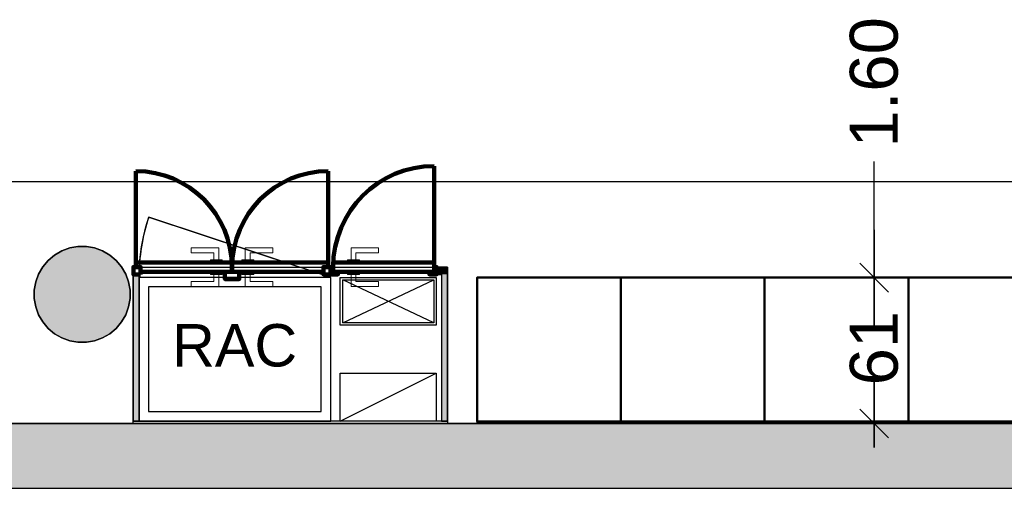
# Model space of a CAD drawing. Header units: metres. Extents: x -1 to 441, y -6 to 31.
# Tile 4 of 24: x 405.58 to 409.69, y 12.84 to 14.8. Entities that reach past the tile are written whole.
import ezdxf

# ---------------------------------------------------------------- set-up
doc = ezdxf.new("R2010")
doc.units = ezdxf.units.M
doc.header["$PDMODE"] = 65
doc.linetypes.add('CONTINUA', pattern=[0])
for name, color, linetype, lineweight in [('3D P4 MURS', 7, 'CONTINUA', 25), ('3D P4 MURS NOUS', 7, 'CONTINUA', 25), ('3D P4 PILAR', 7, 'CONTINUA', 25), ('P4  SUPERFICI LLIURE', 7, 'CONTINUA', 25), ('P4 COTES', 7, 'CONTINUA', 25), ('P4 ESCALES 2D', 7, 'CONTINUA', 25), ('P4 LOCAL', 7, 'CONTINUA', 25), ('P4 MOBLES', 7, 'CONTINUA', 25)]:
    doc.layers.add(name, color=color, linetype=linetype, lineweight=lineweight)
doc.styles.add('ARIAL', font='arial.ttf')
doc.dimstyles.new('DIMSTYLE_2', dxfattribs={"dimtxt": 0.2, "dimasz": 0.2, "dimexe": 0, "dimexo": 1e-06, "dimgap": 0.1, "dimtad": 0, "dimrnd": 0.005, "dimzin": 4, "dimdsep": 46, "dimtxsty": 'ARIAL', "dimblk1": 'ALL_ML_STRICH', "dimblk2": 'ALL_ML_STRICH', "dimsah": 1, "dimcen": 0, "dimse1": 1, "dimse2": 1, "dimclrd": 2, "dimclre": 2, "dimclrt": 2, "dimadec": 0, "dimazin": 0, "dimtfac": 1, "dimtdec": 0, "dimtix": 1, "dimtmove": 2, "dimatfit": 3, "dimfxl": 0, "dimtzin": 0, "dimlwd": 0, "dimlwe": 35, "dimarcsym": 0})
doc.dimstyles.new('DIMSTYLE_3', dxfattribs={"dimtxt": 0.2, "dimasz": 0.2, "dimexe": 0, "dimexo": 1e-06, "dimgap": 0.1, "dimtad": 0, "dimrnd": 0.005, "dimzin": 4, "dimdsep": 46, "dimtxsty": 'ARIAL', "dimblk1": 'ALL_ML_STRICH', "dimblk2": 'ALL_ML_STRICH', "dimsah": 1, "dimcen": 0, "dimse1": 1, "dimse2": 1, "dimclrd": 2, "dimclre": 2, "dimclrt": 2, "dimadec": 0, "dimazin": 0, "dimtfac": 1, "dimtdec": 0, "dimtix": 1, "dimtmove": 2, "dimatfit": 3, "dimfxl": 0, "dimtzin": 0, "dimlwd": 0, "dimlwe": 35, "dimarcsym": 0})
doc.dimstyles.new('DIMSTYLE_6', dxfattribs={"dimtxt": 0.2, "dimasz": 0.2, "dimexe": 0, "dimexo": 1e-06, "dimgap": 0.1, "dimtad": 0, "dimdec": 0, "dimlfac": 100, "dimrnd": 0.5, "dimzin": 4, "dimdsep": 46, "dimtxsty": 'ARIAL', "dimblk1": 'ALL_ML_STRICH', "dimblk2": 'ALL_ML_STRICH', "dimsah": 1, "dimcen": 0, "dimse1": 1, "dimse2": 1, "dimclrd": 2, "dimclre": 2, "dimclrt": 2, "dimadec": 0, "dimazin": 0, "dimtfac": 1, "dimtdec": 0, "dimtix": 1, "dimtmove": 2, "dimatfit": 3, "dimfxl": 0, "dimtzin": 0, "dimlwd": 0, "dimlwe": 35, "dimarcsym": 0})
doc.dimstyles.new('DIMSTYLE_8', dxfattribs={"dimtxt": 0.2, "dimasz": 0.2, "dimexe": 0, "dimexo": 1e-06, "dimgap": 0.1, "dimtad": 0, "dimdec": 0, "dimlfac": 100, "dimrnd": 0.5, "dimzin": 4, "dimdsep": 46, "dimtxsty": 'ARIAL', "dimblk1": 'ALL_ML_STRICH', "dimblk2": 'ALL_ML_STRICH', "dimsah": 1, "dimcen": 0, "dimse1": 1, "dimse2": 1, "dimclrd": 2, "dimclre": 2, "dimclrt": 2, "dimadec": 0, "dimazin": 0, "dimtfac": 1, "dimtdec": 0, "dimtix": 1, "dimtmove": 2, "dimatfit": 3, "dimfxl": 0, "dimtzin": 0, "dimlwd": 0, "dimlwe": 35, "dimarcsym": 0})

# ---------------------------------------------------------------- blocks, each defined once
blk = doc.blocks.new('_CLOSEDFILLED')
at = {"color": 0, "linetype": 'ByBlock', "lineweight": -2}
blk.add_solid([(-1, 0), (0, 0), (-1, 0)], dxfattribs=at)
blk = doc.blocks.new('ALL_ML_STRICH')
at = {"color": 0, "linetype": 'ByBlock', "lineweight": -2}
for p, q in [((0, -0.5), (0, 0.5)), ((-0.3, -0.3), (0.3, 0.3)), ((-1, 0), (0.5, 0))]:
    blk.add_line(p, q, dxfattribs=at)
blk = doc.blocks.new('*D55')
at = {"layer": 'DEFPOINTS', "color": 2, "linetype": 'CONTINUA', "lineweight": 35, "transparency": 33554687}
for p in [(398.297, 14.1206), (423.872, 13.8758), (398.297, 13.1195)]:
    blk.add_point(p, dxfattribs=at)
at = {"layer": 'P4 COTES', "color": 2, "linetype": 'CONTINUA', "lineweight": -2, "transparency": 33554687}
for p, q in [((398.297, 14.1206), (410.6911, 14.1206)), ((411.4911, 14.1206), (423.872, 14.1206))]:
    blk.add_line(p, q, dxfattribs=at)
at = {"layer": 'P4 COTES', "color": 2, "linetype": 'CONTINUA', "lineweight": 35, "transparency": 33554687, "xscale": 0.2, "yscale": 0.2, "zscale": 0.2, "rotation": 180}
blk.add_blockref('ALL_ML_STRICH', (398.297, 14.1206), dxfattribs=at)
at = {"layer": 'P4 COTES', "color": 2, "linetype": 'CONTINUA', "lineweight": 35, "transparency": 33554687, "xscale": 0.2, "yscale": 0.2, "zscale": 0.2}
blk.add_blockref('ALL_ML_STRICH', (423.872, 14.1206), dxfattribs=at)
at = {"layer": 'P4 COTES', "color": 2, "linetype": 'CONTINUA', "lineweight": 35, "transparency": 33554687, "insert": (411.0911, 14.1206), "char_height": 0.2, "width": 1, "attachment_point": 5, "style": 'ARIAL'}
blk.add_mtext('\\A1;{\\A1;{25.58\\H0.132000;\\S^ ;}}', dxfattribs=at)
blk = doc.blocks.new('*D68')
at = {"layer": 'DEFPOINTS', "color": 2, "linetype": 'CONTINUA', "lineweight": 35, "transparency": 33554687}
for p in [(409.2853, 13.7195), (409.1422, 13.1106), (409.4813, 13.1106)]:
    blk.add_point(p, dxfattribs=at)
at = {"layer": 'P4 COTES', "color": 2, "linetype": 'CONTINUA', "lineweight": -2, "transparency": 33554687}
for p, q in [((409.1422, 13.6153), (409.1422, 13.7195)), ((409.1422, 13.1106), (409.1422, 13.2353))]:
    blk.add_line(p, q, dxfattribs=at)
at = {"layer": 'P4 COTES', "color": 2, "linetype": 'CONTINUA', "lineweight": 35, "transparency": 33554687, "xscale": 0.2, "yscale": 0.2, "zscale": 0.2}
for p, rotation in [((409.1422, 13.7195), 90), ((409.1422, 13.1106), 270)]:
    blk.add_blockref('ALL_ML_STRICH', p, dxfattribs=dict(at, rotation=rotation))
at = {"layer": 'P4 COTES', "color": 2, "linetype": 'CONTINUA', "lineweight": 35, "transparency": 33554687, "insert": (409.1422, 13.4253), "char_height": 0.2, "width": 0.4, "attachment_point": 5, "rotation": 90, "style": 'ARIAL'}
blk.add_mtext('\\A1;{61}', dxfattribs=at)
blk = doc.blocks.new('*D69')
at = {"layer": 'DEFPOINTS', "color": 2, "linetype": 'CONTINUA', "lineweight": 35, "transparency": 33554687}
for p in [(410.1608, 15.3195), (409.1422, 13.7195), (409.2853, 13.7195)]:
    blk.add_point(p, dxfattribs=at)
at = {"layer": 'P4 COTES', "color": 2, "linetype": 'CONTINUA', "lineweight": -2, "transparency": 33554687}
for p, q in [((409.1422, 14.8642), (409.1422, 15.3195)), ((409.1422, 13.7195), (409.1422, 14.2042))]:
    blk.add_line(p, q, dxfattribs=at)
at = {"layer": 'P4 COTES', "color": 2, "linetype": 'CONTINUA', "lineweight": 35, "transparency": 33554687, "xscale": 0.2, "yscale": 0.2, "zscale": 0.2}
for p, rotation in [((409.1422, 15.3195), 90), ((409.1422, 13.7195), 270)]:
    blk.add_blockref('ALL_ML_STRICH', p, dxfattribs=dict(at, rotation=rotation))
at = {"layer": 'P4 COTES', "color": 2, "linetype": 'CONTINUA', "lineweight": 35, "transparency": 33554687, "insert": (409.1422, 14.5342), "char_height": 0.2, "width": 0.8, "attachment_point": 5, "rotation": 90, "style": 'ARIAL'}
blk.add_mtext('\\A1;{\\A1;{1.60\\H0.132000;\\S^ ;}}', dxfattribs=at)
blk = doc.blocks.new('*D137')
at = {"layer": 'DEFPOINTS', "color": 2, "linetype": 'CONTINUA', "lineweight": 35, "transparency": 33554687}
for p in [(405.4364, 13.9195), (405.0038, 13.1106), (406.0427, 13.1106)]:
    blk.add_point(p, dxfattribs=at)
at = {"layer": 'P4 COTES', "color": 2, "linetype": 'CONTINUA', "lineweight": -2, "transparency": 33554687}
for p, q in [((405.0038, 13.7153), (405.0038, 13.9195)), ((405.0038, 13.1106), (405.0038, 13.3353))]:
    blk.add_line(p, q, dxfattribs=at)
at = {"layer": 'P4 COTES', "color": 2, "linetype": 'CONTINUA', "lineweight": 35, "transparency": 33554687, "xscale": 0.2, "yscale": 0.2, "zscale": 0.2}
for p, rotation in [((405.0038, 13.9195), 90), ((405.0038, 13.1106), 270)]:
    blk.add_blockref('ALL_ML_STRICH', p, dxfattribs=dict(at, rotation=rotation))
at = {"layer": 'P4 COTES', "color": 2, "linetype": 'CONTINUA', "lineweight": 35, "transparency": 33554687, "insert": (405.0038, 13.5253), "char_height": 0.2, "width": 0.4, "attachment_point": 5, "rotation": 90, "style": 'ARIAL'}
blk.add_mtext('\\A1;{81}', dxfattribs=at)

msp = doc.modelspace()

# ---------------------------------------------------------------- hatches: boundary and pattern name
at = {"layer": '3D P4 MURS', "linetype": 'CONTINUA', "lineweight": 18, "true_color": 0xa0a0a0, "transparency": 33554687}
msp.add_hatch(color=253, dxfattribs=at).paths.add_polyline_path([(398.2417, 12.8406), (423.6575, 12.8406), (423.7134, 13.1106), (398.2952, 13.1106)])
at = {"layer": '3D P4 MURS NOUS', "linetype": 'CONTINUA', "lineweight": 18, "transparency": 33554687}
for points in [[(406.0493, 13.7631), (406.0493, 13.7331), (406.0511, 13.7331), (406.0511, 13.7631)], [(406.0743, 13.1206), (406.0743, 13.7331), (406.0493, 13.7331), (406.0493, 13.1206)], [(406.8738, 13.7331), (406.8744, 13.7331), (406.8744, 13.7631), (406.8738, 13.7631)], [(407.3616, 13.7631), (407.3163, 13.7631), (407.3163, 13.7331), (407.3616, 13.7331)], [(407.3616, 13.1206), (407.3616, 13.7331), (407.3366, 13.7331), (407.3366, 13.1206)]]:
    msp.add_hatch(color=240, dxfattribs=at).paths.add_polyline_path(points)
at = {"layer": '3D P4 PILAR', "linetype": 'CONTINUA', "lineweight": 18, "transparency": 33554687}
msp.add_hatch(color=9, dxfattribs=at).paths.add_polyline_path([(405.8545, 13.8492), (405.8195, 13.8492), (405.7851, 13.8431), (405.7522, 13.8312), (405.722, 13.8137), (405.6952, 13.7912), (405.6727, 13.7645), (405.6553, 13.7342), (405.6433, 13.7014), (405.6372, 13.6669), (405.6372, 13.632), (405.6433, 13.5976), (405.6553, 13.5647), (405.6727, 13.5345), (405.6952, 13.5077), (405.722, 13.4852), (405.7522, 13.4677), (405.7851, 13.4558), (405.8195, 13.4497), (405.8545, 13.4497), (405.8889, 13.4558), (405.9217, 13.4677), (405.952, 13.4852), (405.9788, 13.5077), (406.0012, 13.5345), (406.0187, 13.5647), (406.0307, 13.5976), (406.0367, 13.632), (406.0367, 13.6669), (406.0307, 13.7014), (406.0187, 13.7342), (406.0012, 13.7645), (405.9788, 13.7912), (405.952, 13.8137), (405.9217, 13.8312), (405.8889, 13.8431)])

# ---------------------------------------------------------------- linework, layer by layer
at = {"layer": '3D P4 MURS', "color": 7, "linetype": 'CONTINUA', "lineweight": 25, "transparency": 33554687}
for p, q in [((423.7134, 13.1106), (398.2952, 13.1106)), ((398.2417, 12.8406), (423.6575, 12.8406))]:
    msp.add_line(p, q, dxfattribs=at)
at = {"layer": '3D P4 MURS NOUS', "color": 240, "linetype": 'CONTINUA', "lineweight": 140, "transparency": 33554687}
for p, q in [((407.3063, 13.7831), (407.3063, 14.1851)), ((406.0611, 13.7831), (406.0611, 14.164)), ((406.8638, 13.7831), (406.8638, 14.164))]:
    msp.add_line(p, q, dxfattribs=at)
at = {"layer": '3D P4 MURS NOUS', "color": 7, "linetype": 'CONTINUA', "lineweight": 25, "transparency": 33554687}
for p, q in [((406.0511, 13.7631), (406.0493, 13.7631)), ((406.0493, 13.7631), (406.0493, 13.7331)), ((406.0493, 13.7331), (406.0493, 13.1206)), ((406.0511, 13.7631), (406.0511, 13.7331)), ((406.0743, 13.7331), (406.0511, 13.7331)), ((406.0743, 13.1206), (406.0743, 13.7331)), ((406.8738, 13.7331), (406.8738, 13.7631)), ((406.8744, 13.7631), (406.8738, 13.7631)), ((406.8738, 13.7331), (406.8744, 13.7331)), ((406.8744, 13.7631), (406.8744, 13.7331)), ((407.3163, 13.7331), (407.3163, 13.7631)), ((407.3616, 13.7631), (407.3163, 13.7631)), ((407.3163, 13.7331), (407.3366, 13.7331)), ((407.3366, 13.7331), (407.3366, 13.1206)), ((407.3616, 13.7331), (407.3616, 13.7631)), ((407.3616, 13.1206), (407.3616, 13.7331)), ((406.0493, 13.1206), (406.0743, 13.1206)), ((407.3366, 13.1206), (407.3616, 13.1206))]:
    msp.add_line(p, q, dxfattribs=at)
at = {"layer": '3D P4 MURS NOUS', "color": 40, "linetype": 'CONTINUA', "lineweight": 18, "transparency": 33554687}
for points in [[(406.4069, 13.7931), (406.3869, 13.7931), (406.3869, 13.8231), (406.2919, 13.8231), (406.2919, 13.8431), (406.4069, 13.8431), (406.4069, 13.7931)], [(406.5179, 13.8431), (406.6329, 13.8431), (406.6329, 13.8231), (406.5379, 13.8231), (406.5379, 13.7931), (406.5179, 13.7931), (406.5179, 13.8431)], [(406.9594, 13.7931), (406.9794, 13.7931), (406.9794, 13.8231), (407.0744, 13.8231), (407.0744, 13.8431), (406.9594, 13.8431), (406.9594, 13.7931)], [(406.4219, 13.7831), (406.3719, 13.7831), (406.3719, 13.7931), (406.4219, 13.7931), (406.4219, 13.7831)], [(406.5529, 13.7831), (406.5029, 13.7831), (406.5029, 13.7931), (406.5529, 13.7931), (406.5529, 13.7831)], [(406.9444, 13.7831), (406.9944, 13.7831), (406.9944, 13.7931), (406.9444, 13.7931), (406.9444, 13.7831)], [(406.4069, 13.7331), (406.3869, 13.7331), (406.3869, 13.7031), (406.2919, 13.7031), (406.2919, 13.6831), (406.4069, 13.6831), (406.4069, 13.7331)], [(406.4219, 13.7331), (406.3719, 13.7331), (406.3719, 13.7431), (406.4219, 13.7431), (406.4219, 13.7331)], [(406.5529, 13.7331), (406.5029, 13.7331), (406.5029, 13.7431), (406.5529, 13.7431), (406.5529, 13.7331)], [(406.5179, 13.7331), (406.5379, 13.7331), (406.5379, 13.7031), (406.6329, 13.7031), (406.6329, 13.6831), (406.5179, 13.6831), (406.5179, 13.7331)], [(406.9444, 13.7331), (406.9944, 13.7331), (406.9944, 13.7431), (406.9444, 13.7431), (406.9444, 13.7331)], [(406.9594, 13.7331), (406.9794, 13.7331), (406.9794, 13.7031), (407.0744, 13.7031), (407.0744, 13.6831), (406.9594, 13.6831), (406.9594, 13.7331)]]:
    msp.add_lwpolyline(points, close=True, dxfattribs=at)
at = {"layer": '3D P4 MURS NOUS', "color": 240, "linetype": 'CONTINUA', "lineweight": 140, "transparency": 33554687}
for points in [[(406.4619, 13.7431), (406.0811, 13.7431), (406.0811, 13.7631), (406.0611, 13.7631), (406.0611, 13.7831), (406.4619, 13.7831), (406.4619, 13.7631), (406.4619, 13.7431)], [(406.8438, 13.7431), (406.4629, 13.7431), (406.4629, 13.7631), (406.4629, 13.7831), (406.8638, 13.7831), (406.8638, 13.7631), (406.8438, 13.7631), (406.8438, 13.7431)], [(406.8844, 13.7431), (407.3063, 13.7431), (407.3063, 13.7631), (407.3063, 13.7831), (406.8844, 13.7831), (406.8844, 13.7631), (406.8844, 13.7431)], [(406.0811, 13.7331), (406.0511, 13.7331), (406.0511, 13.7631), (406.0811, 13.7631), (406.0811, 13.7331)], [(406.4929, 13.7431), (406.4929, 13.7131), (406.4329, 13.7131), (406.4329, 13.7431), (406.4929, 13.7431)], [(406.8738, 13.7331), (406.8438, 13.7331), (406.8438, 13.7631), (406.8738, 13.7631), (406.8738, 13.7331)], [(406.9044, 13.7431), (406.8844, 13.7431), (406.8844, 13.7631), (406.8744, 13.7631), (406.8744, 13.7331), (406.9044, 13.7331), (406.9044, 13.7431)], [(407.3063, 13.7631), (407.3063, 13.7431), (407.2863, 13.7431), (407.2863, 13.7331), (407.3163, 13.7331), (407.3163, 13.7631), (407.3063, 13.7631)]]:
    msp.add_lwpolyline(points, close=True, dxfattribs=at)
for centre, radius, start, end in [((407.3063, 13.7631), 0.4219, 90, 180), ((406.0611, 13.7631), 0.4008, 0, 90), ((406.8638, 13.7631), 0.4008, 90, 180)]:
    msp.add_arc(centre, radius, start, end, dxfattribs=at)
at = {"layer": '3D P4 PILAR', "color": 7, "linetype": 'CONTINUA', "lineweight": 25, "transparency": 33554687}
for p, q in [((405.8195, 13.8492), (405.7851, 13.8431)), ((405.8545, 13.8492), (405.8195, 13.8492)), ((405.8889, 13.8431), (405.8545, 13.8492)), ((405.722, 13.8137), (405.6952, 13.7912)), ((405.7522, 13.8312), (405.722, 13.8137)), ((405.7851, 13.8431), (405.7522, 13.8312)), ((405.9217, 13.8312), (405.8889, 13.8431)), ((405.952, 13.8137), (405.9217, 13.8312)), ((405.9788, 13.7912), (405.952, 13.8137)), ((405.6952, 13.7912), (405.6727, 13.7645)), ((406.0012, 13.7645), (405.9788, 13.7912)), ((405.6553, 13.7342), (405.6433, 13.7014)), ((405.6727, 13.7645), (405.6553, 13.7342)), ((406.0187, 13.7342), (406.0012, 13.7645)), ((406.0307, 13.7014), (406.0187, 13.7342)), ((405.6433, 13.7014), (405.6372, 13.6669)), ((406.0367, 13.6669), (406.0307, 13.7014)), ((405.6372, 13.6669), (405.6372, 13.632)), ((406.0367, 13.632), (406.0367, 13.6669)), ((405.6372, 13.632), (405.6433, 13.5976)), ((406.0307, 13.5976), (406.0367, 13.632)), ((405.6433, 13.5976), (405.6553, 13.5647)), ((405.6553, 13.5647), (405.6727, 13.5345)), ((406.0012, 13.5345), (406.0187, 13.5647)), ((406.0187, 13.5647), (406.0307, 13.5976)), ((405.6727, 13.5345), (405.6952, 13.5077)), ((405.9788, 13.5077), (406.0012, 13.5345)), ((405.6952, 13.5077), (405.722, 13.4852)), ((405.722, 13.4852), (405.7522, 13.4677)), ((405.9217, 13.4677), (405.952, 13.4852)), ((405.952, 13.4852), (405.9788, 13.5077)), ((405.7522, 13.4677), (405.7851, 13.4558)), ((405.7851, 13.4558), (405.8195, 13.4497)), ((405.8195, 13.4497), (405.8545, 13.4497)), ((405.8545, 13.4497), (405.8889, 13.4558)), ((405.8889, 13.4558), (405.9217, 13.4677))]:
    msp.add_line(p, q, dxfattribs=at)
at = {"layer": 'P4  SUPERFICI LLIURE', "color": 7, "linetype": 'CONTINUA', "lineweight": 25, "transparency": 33554687}
for p, q in [((406.1024, 13.9308), (406.1147, 13.9716)), ((406.1147, 13.9716), (406.7456, 13.7631)), ((406.0923, 13.8895), (406.1024, 13.9308)), ((406.0845, 13.8477), (406.0923, 13.8895)), ((406.0788, 13.8055), (406.0845, 13.8477)), ((406.0754, 13.7631), (406.0788, 13.8055)), ((406.0493, 13.1106), (406.0493, 13.7631)), ((406.0493, 13.7631), (406.0754, 13.7631)), ((406.7456, 13.7631), (407.3616, 13.7631)), ((407.3616, 13.7631), (407.3616, 13.1106)), ((407.4853, 13.1106), (407.4853, 13.7195)), ((407.4853, 13.7195), (410.4853, 13.7195)), ((405.5153, 13.1106), (406.0493, 13.1106)), ((407.3616, 13.1106), (407.4853, 13.1106))]:
    msp.add_line(p, q, dxfattribs=at)
at = {"layer": 'P4 ESCALES 2D', "color": 7, "lineweight": 25, "transparency": 33554687}
msp.add_line((406.8743, 13.7206), (406.1147, 13.9716), dxfattribs=at)
at = {"layer": 'P4 ESCALES 2D', "linetype": 'CONTINUA', "lineweight": 25, "transparency": 33554687}
for p, q in [((406.9243, 13.5306), (407.3043, 13.7106)), ((407.3043, 13.5306), (406.9243, 13.7106)), ((406.9143, 13.1206), (407.3143, 13.3206))]:
    msp.add_line(p, q, dxfattribs=at)
at = {"layer": 'P4 ESCALES 2D', "color": 7, "lineweight": 25, "transparency": 33554687}
for points in [[(406.0743, 13.1206), (406.8743, 13.1206), (406.8743, 13.7206), (406.0743, 13.7206), (406.0743, 13.1206)], [(406.1143, 13.1606), (406.8343, 13.1606), (406.8343, 13.6806), (406.1143, 13.6806), (406.1143, 13.1606)]]:
    msp.add_lwpolyline(points, close=True, dxfattribs=at)
at = {"layer": 'P4 ESCALES 2D', "linetype": 'CONTINUA', "lineweight": 25, "transparency": 33554687}
for points in [[(407.3143, 13.5206), (406.9143, 13.5206), (406.9143, 13.7206), (407.3143, 13.7206), (407.3143, 13.5206)], [(407.3143, 13.1206), (406.9143, 13.1206), (406.9143, 13.3206), (407.3143, 13.3206), (407.3143, 13.1206)]]:
    msp.add_lwpolyline(points, close=True, dxfattribs=at)
at = {"layer": 'P4 ESCALES 2D', "color": 7, "linetype": 'CONTINUA', "lineweight": 25, "transparency": 33554687}
msp.add_lwpolyline([(407.3043, 13.5306), (406.9243, 13.5306), (406.9243, 13.7106), (407.3043, 13.7106), (407.3043, 13.5306)], close=True, dxfattribs=at)
at = {"layer": 'P4 ESCALES 2D', "color": 7, "lineweight": 25, "transparency": 33554687}
msp.add_arc((406.8743, 13.7206), 0.8, 161.7191, 180, dxfattribs=at)
at = {"layer": 'P4 LOCAL', "color": 7, "linetype": 'CONTINUA', "lineweight": 25, "transparency": 33554687}
for p, q in [((405.7851, 13.8431), (405.8195, 13.8492)), ((405.8195, 13.8492), (405.8545, 13.8492)), ((405.8545, 13.8492), (405.8889, 13.8431)), ((405.6952, 13.7912), (405.722, 13.8137)), ((405.722, 13.8137), (405.7522, 13.8312)), ((405.7522, 13.8312), (405.7851, 13.8431)), ((405.8889, 13.8431), (405.9217, 13.8312)), ((405.9217, 13.8312), (405.952, 13.8137)), ((405.952, 13.8137), (405.9788, 13.7912)), ((405.6727, 13.7645), (405.6952, 13.7912)), ((405.9788, 13.7912), (406.0012, 13.7645)), ((405.6433, 13.7014), (405.6553, 13.7342)), ((405.6553, 13.7342), (405.6727, 13.7645)), ((406.0012, 13.7645), (406.0187, 13.7342)), ((406.0187, 13.7342), (406.0307, 13.7014)), ((406.0493, 13.7631), (407.3616, 13.7631)), ((406.0493, 13.1206), (406.0493, 13.7631)), ((407.3616, 13.7631), (407.3616, 13.1206)), ((405.6372, 13.6669), (405.6433, 13.7014)), ((406.0307, 13.7014), (406.0367, 13.6669)), ((405.6372, 13.632), (405.6372, 13.6669)), ((406.0367, 13.6669), (406.0367, 13.632)), ((405.6433, 13.5976), (405.6372, 13.632)), ((406.0367, 13.632), (406.0307, 13.5976)), ((405.6553, 13.5647), (405.6433, 13.5976)), ((405.6727, 13.5345), (405.6553, 13.5647)), ((406.0187, 13.5647), (406.0012, 13.5345)), ((406.0307, 13.5976), (406.0187, 13.5647)), ((405.6952, 13.5077), (405.6727, 13.5345)), ((406.0012, 13.5345), (405.9788, 13.5077)), ((405.722, 13.4852), (405.6952, 13.5077)), ((405.7522, 13.4677), (405.722, 13.4852)), ((405.952, 13.4852), (405.9217, 13.4677)), ((405.9788, 13.5077), (405.952, 13.4852)), ((405.7851, 13.4558), (405.7522, 13.4677)), ((405.8195, 13.4497), (405.7851, 13.4558)), ((405.8545, 13.4497), (405.8195, 13.4497)), ((405.8889, 13.4558), (405.8545, 13.4497)), ((405.9217, 13.4677), (405.8889, 13.4558)), ((398.2952, 13.1106), (423.7134, 13.1106)), ((407.3616, 13.1206), (406.0493, 13.1206))]:
    msp.add_line(p, q, dxfattribs=at)
at = {"layer": 'P4 MOBLES', "color": 202, "linetype": 'CONTINUA', "lineweight": 50, "transparency": 33554687}
for points in [[(407.4853, 13.1195), (407.4853, 13.7195), (408.0853, 13.7195), (408.0853, 13.1195), (407.4853, 13.1195)], [(408.0853, 13.1195), (408.0853, 13.7195), (408.6853, 13.7195), (408.6853, 13.1195), (408.0853, 13.1195)], [(408.6853, 13.1195), (408.6853, 13.7195), (409.2853, 13.7195), (409.2853, 13.1195), (408.6853, 13.1195)], [(409.2853, 13.1195), (409.2853, 13.7195), (409.8853, 13.7195), (409.8853, 13.1195), (409.2853, 13.1195)]]:
    msp.add_lwpolyline(points, close=True, dxfattribs=at)

# ---------------------------------------------------------------- block references
at = {"layer": '3D P4 PILAR', "color": 7, "linetype": 'CONTINUA', "lineweight": 25, "transparency": 33554687, "xscale": 0.0002666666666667, "yscale": 0.0002666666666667, "zscale": 0.0002666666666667}
msp.add_blockref('_CLOSEDFILLED', (405.837, 13.6495), dxfattribs=at)

# ---------------------------------------------------------------- texts
at = {"layer": 'P4 ESCALES 2D', "color": 7, "linetype": 'CONTINUA', "lineweight": 25, "transparency": 33554687, "insert": (406.2122, 13.3461), "char_height": 0.17708, "width": 0.613937, "attachment_point": 7, "style": 'ARIAL'}
msp.add_mtext('\\W1.00;RAC', dxfattribs=at)

# ---------------------------------------------------------------- dimensions: what is measured, and where the dimension line sits
at = {"layer": 'P4 COTES', "color": 2, "linetype": 'CONTINUA', "lineweight": 35, "transparency": 33554687}
for base, p1, p2, dimstyle, picture, middle in [((409.1422, 15.3195), (409.2853, 13.7195), (410.1608, 15.3195), 'DIMSTYLE_3', '*D69', (409.1422, 14.5342)), ((405.0038, 13.9195), (406.0427, 13.1106), (405.4364, 13.9195), 'DIMSTYLE_8', '*D137', (405.0038, 13.5253)), ((409.1422, 13.7195), (409.4813, 13.1106), (409.2853, 13.7195), 'DIMSTYLE_6', '*D68', (409.1422, 13.4253))]:
    dim = msp.add_linear_dim(base=base, p1=p1, p2=p2, angle=90, dimstyle=dimstyle, override={"dimpost": '<>', "dimclrd": 2, "dimclre": 2, "dimclrt": 2, "dimlwd": 0, "dimlwe": 35}, dxfattribs=at)
    dim.commit()
    dim.dimension.update_dxf_attribs({"geometry": picture, "text_midpoint": middle, "dimtype": 160})
dim = msp.add_linear_dim(base=(423.87202, 14.12061), p1=(398.29698, 13.11946), p2=(423.87202, 13.87583), dimstyle='DIMSTYLE_2', override={"dimpost": '<>', "dimclrd": 2, "dimclre": 2, "dimclrt": 2, "dimlwd": 0, "dimlwe": 35}, dxfattribs=at)
dim.commit()
dim.dimension.update_dxf_attribs({"geometry": '*D55', "text_midpoint": (411.09105, 14.12061), "dimtype": 160})

doc.saveas('drawing.dxf')
